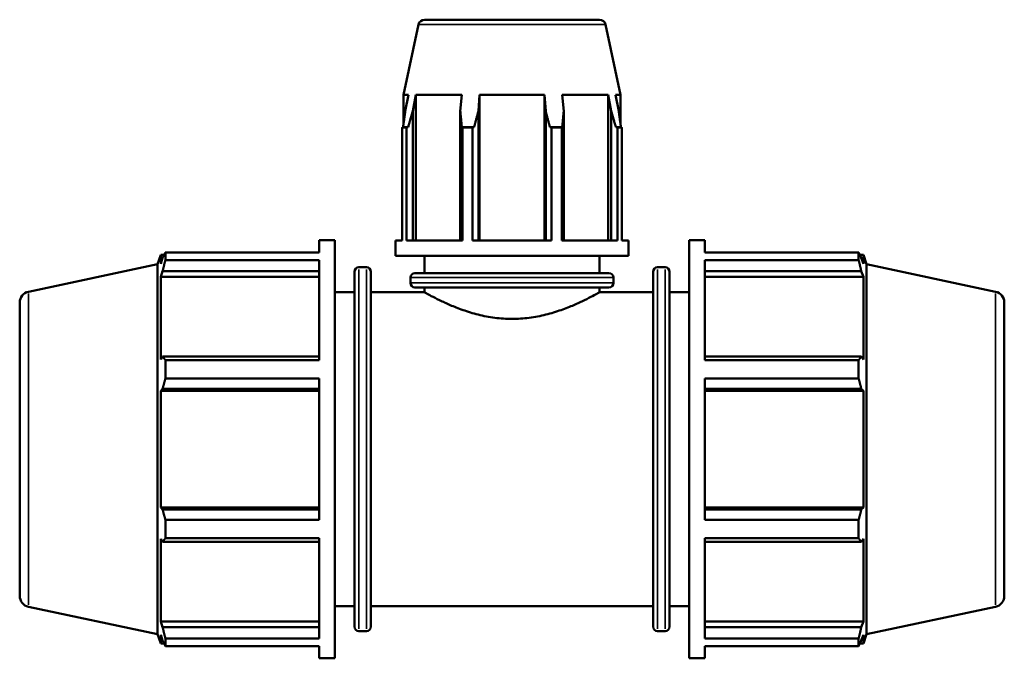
# Model space of a CAD drawing. Header units: inches. Extents: x 0.1 to 46.1, y -10.4 to 32.3.
# Tile 4 of 7: x 13.7 to 24.2, y 10.4 to 17.2. Entities that reach past the tile are written whole.
import ezdxf

# ---------------------------------------------------------------- set-up
doc = ezdxf.new("R2010")
doc.units = ezdxf.units.IN
doc.header["$MEASUREMENT"] = 0
doc.layers.add('Visible (ANSI)', color=7, linetype='Continuous', lineweight=50)
doc.layers.add('Visible Narrow (ANSI)', color=7, linetype='Continuous', lineweight=35)

msp = doc.modelspace()

# ---------------------------------------------------------------- linework, layer by layer
at = {"layer": 'Visible (ANSI)'}
for p, q in [((17.953, 17.184), (17.794, 16.437)), ((18.017, 17.236), (19.877, 17.236)), ((19.941, 17.184), (20.1, 16.437)), ((17.847, 16.437), (17.794, 16.437)), ((17.794, 16.13), (17.794, 16.437)), ((17.847, 16.437), (17.812, 16.261)), ((17.891, 16.261), (17.924, 16.437)), ((17.924, 14.888), (17.924, 16.437)), ((18.414, 16.437), (17.924, 16.437)), ((18.414, 16.437), (18.397, 16.261)), ((18.589, 16.261), (18.6, 16.437)), ((18.6, 14.888), (18.6, 16.437)), ((19.294, 16.437), (18.6, 16.437)), ((19.294, 14.888), (19.294, 16.437)), ((19.294, 16.437), (19.305, 16.261)), ((19.497, 16.261), (19.479, 16.437)), ((19.97, 16.437), (19.479, 16.437)), ((19.97, 14.888), (19.97, 16.437)), ((19.97, 16.437), (20.003, 16.261)), ((20.082, 16.261), (20.047, 16.437)), ((20.1, 16.437), (20.047, 16.437)), ((20.1, 16.13), (20.1, 16.437)), ((17.891, 14.888), (17.891, 16.261)), ((18.397, 16.261), (18.397, 14.888)), ((18.589, 14.888), (18.589, 16.261)), ((19.305, 16.261), (19.305, 14.888)), ((19.497, 14.888), (19.497, 16.261)), ((20.003, 16.261), (20.003, 14.888)), ((17.825, 16.089), (17.78, 16.089)), ((17.78, 14.888), (17.78, 16.089)), ((17.843, 16.093), (17.789, 16.093)), ((17.825, 16.089), (17.825, 14.888)), ((18.544, 16.093), (18.413, 16.093)), ((18.527, 16.089), (18.419, 16.089)), ((18.419, 14.888), (18.419, 16.089)), ((18.527, 16.089), (18.527, 14.888)), ((19.481, 16.093), (19.35, 16.093)), ((19.475, 16.089), (19.367, 16.089)), ((19.367, 14.888), (19.367, 16.089)), ((19.475, 16.089), (19.475, 14.888)), ((20.105, 16.093), (20.051, 16.093)), ((20.114, 16.089), (20.069, 16.089)), ((20.069, 14.888), (20.069, 16.089)), ((20.114, 16.089), (20.114, 14.888)), ((16.897, 14.76), (16.897, 14.891)), ((16.897, 14.891), (17.062, 14.891)), ((17.062, 10.441), (17.062, 14.891)), ((17.707, 14.722), (17.707, 14.888)), ((17.78, 14.888), (17.707, 14.888)), ((18.419, 14.888), (17.825, 14.888)), ((19.367, 14.888), (18.527, 14.888)), ((20.069, 14.888), (19.475, 14.888)), ((20.187, 14.888), (20.114, 14.888)), ((20.187, 14.722), (20.187, 14.888)), ((20.831, 10.441), (20.831, 14.891)), ((20.831, 14.891), (20.997, 14.891)), ((20.997, 14.76), (20.997, 14.891)), ((15.178, 14.634), (15.211, 14.735)), ((15.211, 14.735), (15.211, 14.639)), ((15.211, 14.735), (15.249, 14.735)), ((15.232, 14.703), (15.211, 14.639)), ((15.261, 14.76), (16.897, 14.76)), ((15.261, 14.679), (15.261, 14.76)), ((16.897, 14.679), (15.261, 14.679)), ((16.897, 13.614), (16.897, 14.679)), ((20.187, 14.722), (17.707, 14.722)), ((18.017, 14.54), (18.017, 14.722)), ((19.877, 14.54), (19.877, 14.722)), ((20.997, 14.76), (22.633, 14.76)), ((20.997, 13.614), (20.997, 14.679)), ((22.633, 14.679), (20.997, 14.679)), ((22.633, 14.679), (22.633, 14.76)), ((22.645, 14.735), (22.683, 14.735)), ((22.683, 14.639), (22.661, 14.703)), ((22.683, 14.639), (22.683, 14.735)), ((22.716, 14.634), (22.683, 14.735)), ((13.806, 14.342), (15.178, 14.634)), ((15.178, 10.698), (15.178, 14.634)), ((15.211, 14.501), (15.232, 14.561)), ((15.232, 14.561), (16.897, 14.561)), ((17.272, 10.778), (17.272, 14.554)), ((17.319, 14.602), (17.399, 14.602)), ((17.446, 14.554), (17.446, 10.778)), ((20.448, 10.778), (20.448, 14.554)), ((20.495, 14.602), (20.575, 14.602)), ((20.622, 14.554), (20.622, 10.778)), ((20.997, 14.561), (22.661, 14.561)), ((22.661, 14.561), (22.683, 14.501)), ((22.716, 10.698), (22.716, 14.634)), ((24.088, 14.342), (22.716, 14.634)), ((15.211, 14.501), (15.211, 13.621)), ((16.897, 14.501), (15.211, 14.501)), ((17.868, 14.435), (17.868, 14.492)), ((17.915, 14.54), (19.978, 14.54)), ((20.026, 14.435), (20.026, 14.492)), ((20.997, 14.501), (22.683, 14.501)), ((22.683, 13.621), (22.683, 14.501)), ((19.978, 14.387), (17.915, 14.387)), ((18.017, 14.335), (18.017, 14.387)), ((19.877, 14.335), (19.877, 14.387)), ((17.062, 14.335), (17.272, 14.335)), ((17.446, 14.335), (18.017, 14.335)), ((19.877, 14.335), (20.448, 14.335)), ((20.622, 14.335), (20.831, 14.335)), ((13.712, 14.226), (13.712, 11.105)), ((24.182, 14.226), (24.182, 11.105)), ((15.232, 13.652), (15.211, 13.621)), ((16.897, 13.652), (15.232, 13.652)), ((15.261, 13.614), (16.897, 13.614)), ((15.261, 13.419), (15.261, 13.614)), ((22.661, 13.652), (20.997, 13.652)), ((20.997, 13.614), (22.633, 13.614)), ((22.633, 13.419), (22.633, 13.614)), ((22.683, 13.621), (22.661, 13.652)), ((16.897, 13.419), (15.261, 13.419)), ((16.897, 11.913), (16.897, 13.419)), ((20.997, 11.913), (20.997, 13.419)), ((22.633, 13.419), (20.997, 13.419)), ((15.211, 13.288), (15.232, 13.308)), ((15.232, 13.308), (16.897, 13.308)), ((20.997, 13.308), (22.661, 13.308)), ((22.661, 13.308), (22.683, 13.288)), ((16.897, 13.288), (15.211, 13.288)), ((15.211, 13.288), (15.211, 12.044)), ((20.997, 13.288), (22.683, 13.288)), ((22.683, 12.044), (22.683, 13.288)), ((16.897, 12.044), (15.211, 12.044)), ((15.232, 12.024), (15.211, 12.044)), ((20.997, 12.044), (22.683, 12.044)), ((22.683, 12.044), (22.661, 12.024)), ((16.897, 12.024), (15.232, 12.024)), ((22.661, 12.024), (20.997, 12.024)), ((15.261, 11.913), (16.897, 11.913)), ((15.261, 11.718), (15.261, 11.913)), ((20.997, 11.913), (22.633, 11.913)), ((22.633, 11.718), (22.633, 11.913)), ((15.211, 11.711), (15.211, 10.831)), ((15.211, 11.711), (15.232, 11.68)), ((15.232, 11.68), (16.897, 11.68)), ((16.897, 11.718), (15.261, 11.718)), ((16.897, 10.653), (16.897, 11.718)), ((20.997, 10.653), (20.997, 11.718)), ((22.633, 11.718), (20.997, 11.718)), ((20.997, 11.68), (22.661, 11.68)), ((22.661, 11.68), (22.683, 11.711)), ((22.683, 10.831), (22.683, 11.711)), ((17.062, 10.997), (17.272, 10.997)), ((17.446, 10.997), (20.448, 10.997)), ((20.622, 10.997), (20.831, 10.997)), ((13.806, 10.99), (15.178, 10.698)), ((24.088, 10.99), (22.716, 10.698)), ((16.897, 10.831), (15.211, 10.831)), ((15.232, 10.771), (15.211, 10.831)), ((20.997, 10.831), (22.683, 10.831)), ((22.683, 10.831), (22.661, 10.771)), ((15.178, 10.698), (15.211, 10.597)), ((15.211, 10.692), (15.211, 10.597)), ((15.211, 10.692), (15.232, 10.629)), ((16.897, 10.771), (15.232, 10.771)), ((17.319, 10.73), (17.399, 10.73)), ((20.495, 10.73), (20.575, 10.73)), ((22.661, 10.771), (20.997, 10.771)), ((22.661, 10.629), (22.683, 10.692)), ((22.716, 10.698), (22.683, 10.597)), ((22.683, 10.597), (22.683, 10.692)), ((15.211, 10.597), (15.249, 10.597)), ((15.261, 10.653), (16.897, 10.653)), ((15.261, 10.572), (15.261, 10.653)), ((20.997, 10.653), (22.633, 10.653)), ((22.633, 10.572), (22.633, 10.653)), ((22.645, 10.597), (22.683, 10.597)), ((16.897, 10.572), (15.261, 10.572)), ((16.897, 10.441), (16.897, 10.572)), ((20.997, 10.441), (20.997, 10.572)), ((22.633, 10.572), (20.997, 10.572)), ((16.897, 10.441), (17.062, 10.441)), ((20.831, 10.441), (20.997, 10.441))]:
    msp.add_line(p, q, dxfattribs=at)
for centre, radius, start, end in [((18.017, 17.17), 0.0656, 90, 168), ((19.877, 17.17), 0.0656, 12, 90), ((17.319, 14.554), 0.0473, 90, 180), ((17.399, 14.554), 0.0473, 0, 90), ((20.495, 14.554), 0.0473, 90, 180), ((20.575, 14.554), 0.0473, 0, 90), ((17.915, 14.492), 0.0473, 90, 180), ((19.978, 14.492), 0.0473, 0, 90), ((17.915, 14.435), 0.0473, 180, 270), ((19.978, 14.435), 0.0473, 270, 0), ((13.83, 14.226), 0.118, 102, 180), ((24.064, 14.226), 0.118, 0, 78), ((13.83, 11.105), 0.118, 180, 258), ((24.064, 11.105), 0.118, 282, 0), ((17.319, 10.778), 0.0473, 180, 270), ((17.399, 10.778), 0.0473, 270, 0), ((20.495, 10.778), 0.0473, 180, 270), ((20.575, 10.778), 0.0473, 270, 0)]:
    msp.add_arc(centre, radius, start, end, dxfattribs=at)
for points, weights in [([(17.789, 16.093), (17.8, 16.18), (17.812, 16.261)], [1, 1.00185136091, 1.00327181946]), ([(17.891, 16.261), (17.867, 16.18), (17.843, 16.093)], [1.00327181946, 1.00185136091, 1]), ([(18.413, 16.093), (18.405, 16.18), (18.397, 16.261)], [1, 1.00185136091, 1.00327181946]), ([(18.589, 16.261), (18.567, 16.18), (18.544, 16.093)], [1.00327181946, 1.00185136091, 1]), ([(19.35, 16.093), (19.327, 16.18), (19.305, 16.261)], [1, 1.00185136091, 1.00327181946]), ([(19.497, 16.261), (19.489, 16.18), (19.481, 16.093)], [1.00327181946, 1.00185136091, 1]), ([(20.051, 16.093), (20.026, 16.18), (20.003, 16.261)], [1, 1.00185136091, 1.00327181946]), ([(20.082, 16.261), (20.093, 16.18), (20.105, 16.093)], [1.00327181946, 1.00185136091, 1]), ([(17.78, 16.089), (17.784, 16.091), (17.789, 16.093)], [1, 1.00003021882, 1]), ([(17.843, 16.093), (17.834, 16.091), (17.825, 16.089)], [1, 1.00003021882, 1]), ([(18.419, 16.089), (18.416, 16.091), (18.413, 16.093)], [1, 1.00003021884, 1]), ([(18.544, 16.093), (18.536, 16.091), (18.527, 16.089)], [1, 1.00003021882, 1]), ([(19.367, 16.089), (19.358, 16.091), (19.35, 16.093)], [1, 1.0000302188, 1]), ([(19.481, 16.093), (19.478, 16.091), (19.475, 16.089)], [1, 1.00003021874, 1]), ([(20.069, 16.089), (20.06, 16.091), (20.051, 16.093)], [1, 1.00003021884, 1]), ([(20.105, 16.093), (20.109, 16.091), (20.114, 16.089)], [1, 1.00003021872, 1]), ([(15.232, 14.703), (15.246, 14.731), (15.261, 14.76)], [1.00175780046, 1.00128728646, 1]), ([(15.261, 14.679), (15.246, 14.619), (15.232, 14.561)], [1, 1.00128728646, 1.00175780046]), ([(22.633, 14.76), (22.648, 14.731), (22.661, 14.703)], [1, 1.00128728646, 1.00175780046]), ([(22.661, 14.561), (22.648, 14.619), (22.633, 14.679)], [1.00175780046, 1.00128728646, 1]), ([(15.232, 13.652), (15.246, 13.633), (15.261, 13.614)], [1.00175780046, 1.00128728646, 1]), ([(22.633, 13.614), (22.648, 13.633), (22.661, 13.652)], [1, 1.00128728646, 1.00175780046]), ([(15.261, 13.419), (15.246, 13.363), (15.232, 13.308)], [1, 1.00128728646, 1.00175780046]), ([(22.661, 13.308), (22.648, 13.363), (22.633, 13.419)], [1.00175780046, 1.00128728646, 1]), ([(15.232, 12.024), (15.246, 11.969), (15.261, 11.913)], [1.00175780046, 1.00128728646, 1]), ([(22.633, 11.913), (22.648, 11.969), (22.661, 12.024)], [1, 1.00128728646, 1.00175780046]), ([(15.261, 11.718), (15.246, 11.699), (15.232, 11.68)], [1, 1.00128728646, 1.00175780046]), ([(22.661, 11.68), (22.648, 11.699), (22.633, 11.718)], [1.00175780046, 1.00128728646, 1]), ([(15.232, 10.771), (15.246, 10.713), (15.261, 10.653)], [1.00175780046, 1.00128728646, 1]), ([(22.633, 10.653), (22.648, 10.713), (22.661, 10.771)], [1, 1.00128728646, 1.00175780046]), ([(15.261, 10.572), (15.246, 10.601), (15.232, 10.629)], [1, 1.00128728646, 1.00175780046]), ([(22.661, 10.629), (22.648, 10.601), (22.633, 10.572)], [1.00175780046, 1.00128728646, 1])]:
    msp.add_rational_spline(points, weights, degree=2, dxfattribs=at)
for points, knots in [([(18.017, 14.335), (18.017, 14.335), (18.023, 14.331), (18.047, 14.318), (18.065, 14.308), (18.113, 14.283), (18.143, 14.268), (18.211, 14.235), (18.249, 14.217), (18.33, 14.182), (18.376, 14.164), (18.476, 14.129), (18.53, 14.112), (18.644, 14.083), (18.704, 14.071), (18.825, 14.056), (18.887, 14.052), (18.947, 14.052)], [10.959653, 10.959653, 10.959653, 10.959653, 11.415272, 11.415272, 11.87089, 11.87089, 12.326509, 12.326509, 12.782127, 12.782127, 13.239813, 13.239813, 13.697499, 13.697499, 14.155185, 14.155185, 14.612871, 14.612871, 14.612871, 14.612871]), ([(18.947, 14.052), (19.007, 14.052), (19.068, 14.056), (19.19, 14.071), (19.25, 14.083), (19.363, 14.112), (19.418, 14.129), (19.518, 14.164), (19.564, 14.182), (19.645, 14.217), (19.683, 14.235), (19.751, 14.268), (19.781, 14.283), (19.828, 14.308), (19.847, 14.318), (19.871, 14.331), (19.877, 14.335), (19.877, 14.335)], [0, 0, 0, 0, 0.457686, 0.457686, 0.915372, 0.915372, 1.373058, 1.373058, 1.830744, 1.830744, 2.286363, 2.286363, 2.741981, 2.741981, 3.197599, 3.197599, 3.653218, 3.653218, 3.653218, 3.653218])]:
    msp.add_open_spline(points, degree=3, knots=knots, dxfattribs=at)
at = {"layer": 'Visible Narrow (ANSI)'}
for p, q in [((19.929, 17.184), (17.965, 17.184)), ((17.319, 14.578), (17.319, 10.754)), ((17.399, 10.754), (17.399, 14.578)), ((20.495, 14.578), (20.495, 10.754)), ((20.575, 10.754), (20.575, 14.578)), ((20.012, 14.492), (17.881, 14.492)), ((17.881, 14.435), (20.012, 14.435)), ((13.806, 11.01), (13.806, 14.322)), ((24.088, 11.01), (24.088, 14.322))]:
    msp.add_line(p, q, dxfattribs=at)

doc.saveas('drawing.dxf')
